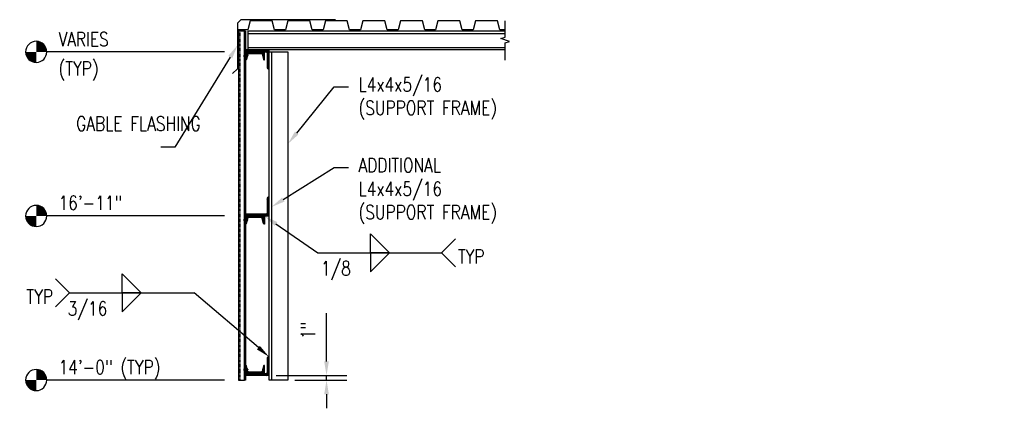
# Model space of a CAD drawing. Header units: inches. Extents: x 382 to 3028, y 70 to 495.
# Tile 3 of 41: x 624 to 834, y 412 to 495. Entities that reach past the tile are written whole.
import ezdxf
from ezdxf import colors
from ezdxf.entities.mleader import LeaderData, LeaderLine
from ezdxf.math import Vec2, Vec3

# ---------------------------------------------------------------- set-up
doc = ezdxf.new("R2010")
doc.units = ezdxf.units.IN
doc.header["$MEASUREMENT"] = 0
doc.linetypes.add('Hidden 3_32_', pattern=[0.140625, 0.09375, -0.046875])
for name, color, linetype in [('S-ANNO-DIMS', 1, 'Continuous'), ('S-ANNO-NOTE', 2, 'Continuous'), ('S-ANNO-SYMB', 2, 'Continuous'), ('S-DETL-HDLN', 90, 'Hidden 3_32_'), ('S-DETL-MEDM', 3, 'Continuous'), ('S-DETL-PATT', 8, 'Continuous'), ('S-DETL-THIN', 1, 'Continuous')]:
    doc.layers.add(name, color=color, linetype=linetype)
doc.styles.add('Annotative', font='romans.shx', dxfattribs={"width": 0.8, "height": 0.125})
doc.dimstyles.new('Annotative', dxfattribs={"dimscale": 0, "dimtxt": 0.125, "dimasz": 0.125, "dimexe": 0.18, "dimexo": 0.0625, "dimgap": 0.09, "dimtad": 1, "dimdec": 3, "dimzin": 3, "dimdsep": 46, "dimlunit": 4, "dimtxsty": 'Annotative', "dimcen": 0.09, "dimclrt": 2, "dimazin": 2, "dimtfac": 1, "dimtdec": 3, "dimtmove": 0, "dimatfit": 0, "dimfxl": 1, "dimtfill": 1, "dimfrac": 2, "dimtolj": 1, "dimtzin": 0, "dimarcsym": 0})
pattern_1 = [(45, (0, 0), (-0.176776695, 0.176776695), []), (45, (0, 0.125), (-0.176776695, 0.176776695), [])]

# ---------------------------------------------------------------- blocks, each defined once
blk = doc.blocks.new('HDR-Si_Weld-Symbol - Both-1969896-GABLE SECTION')
at = {"layer": 'S-ANNO-NOTE', "lineweight": -3}
for p, q in [((-0.4375, 0), (-0.5625, 0.125)), ((0.0313, 0.1691), (0.2004, 0)), ((0.0313, 0), (0.0313, 0.1691)), ((-0.4375, 0), (-0.5625, -0.125)), ((-0.4375, 0), (0.6709, 0)), ((0.2004, 0), (0.0313, 0)), ((0.0313, -0.1691), (0.2004, 0)), ((0.0313, 0), (0.0313, -0.1691)), ((0.2004, 0), (0.0313, 0))]:
    blk.add_line(p, q, dxfattribs=at)
blk = doc.blocks.new('HDR-Si_Weld-Symbol - Both-1969908-GABLE SECTION')
at = {"layer": 'S-ANNO-NOTE', "lineweight": -3}
for p, q in [((0.0313, 0.1691), (0.2004, 0)), ((0.0313, 0), (0.0313, 0.1691)), ((0.6609, 0), (0.7859, 0.125)), ((-0.4375, 0), (0.6709, 0)), ((0.2004, 0), (0.0313, 0)), ((0.0313, -0.1691), (0.2004, 0)), ((0.0313, 0), (0.0313, -0.1691)), ((0.2004, 0), (0.0313, 0)), ((0.6609, 0), (0.7859, -0.125))]:
    blk.add_line(p, q, dxfattribs=at)
blk = doc.blocks.new('Level Circle AEC')
at = {"layer": 'S-ANNO-SYMB', "lineweight": -3}
h = blk.add_hatch(color=256, dxfattribs=at)
edge = h.paths.add_edge_path()
edge.add_line((373.71, 0), (367.71, 0))
edge.add_arc((373.71, 0), 6, 90, 180, ccw=False)
edge.add_line((373.71, 6), (373.71, 0))
h = blk.add_hatch(color=256, dxfattribs=at)
edge = h.paths.add_edge_path()
edge.add_line((373.71, -6), (373.71, 0))
edge.add_line((373.71, 0), (379.71, 0))
edge.add_arc((373.71, 0), 6, 270, 360, ccw=False)
blk.add_circle((373.71, 0), 6, dxfattribs=at)
blk = doc.blocks.new('*D170')
at = {"layer": 'Defpoints', "color": 0, "transparency": 16777216}
for p in [(677.08, 418.83), (681.08, 417.84), (689.33, 418.83)]:
    blk.add_point(p, dxfattribs=at)
at = {"layer": 'S-ANNO-DIMS', "color": 0, "lineweight": -2, "transparency": 16777216}
for p, q in [((689.33, 421.83), (689.33, 432.12)), ((678.58, 418.83), (693.65, 418.83)), ((682.58, 417.84), (693.65, 417.84)), ((689.33, 417.84), (689.33, 418.83)), ((689.33, 414.84), (689.33, 411.84))]:
    blk.add_line(p, q, dxfattribs=at)
at = {"layer": 'S-ANNO-DIMS', "color": 0, "transparency": 16777216}
for points in [[(688.83, 421.83), (689.83, 421.83), (689.33, 418.83)], [(688.83, 414.84), (689.83, 414.84), (689.33, 417.84)]]:
    blk.add_solid(points, dxfattribs=at)
at = {"layer": 'S-ANNO-DIMS', "color": 2, "transparency": 16777216, "insert": (685.38, 428.48), "char_height": 3, "attachment_point": 5, "rotation": 90, "style": 'Annotative', "bg_fill": 3, "box_fill_scale": 1.25, "bg_fill_color": 256, "bg_fill_true_color": 13158600, "bg_fill_transparency": 0}
blk.add_mtext('\\A1;1"', dxfattribs=at)

msp = doc.modelspace()

# ---------------------------------------------------------------- hatches: boundary and pattern name
at = {"layer": 'S-DETL-PATT'}
h = msp.add_hatch(dxfattribs=at)
h.set_pattern_fill('STEEL', color=256, scale=2)
h.set_pattern_definition(pattern_1)
h.paths.add_polyline_path([(677.0827, 488.2885), (672.291, 488.2885, 1), (672.291, 487.8719), (676.4577, 487.8719, -0.41421356), (676.666, 487.6635), (676.666, 484.4969, 0.41421356), (676.8743, 484.2885), (677.0827, 484.2885)])
h = msp.add_hatch(dxfattribs=at)
h.set_pattern_fill('STEEL', color=256, scale=2)
h.set_pattern_definition(pattern_1)
h.paths.add_polyline_path([(676.0827, 487.8719), (672.0827, 487.8719), (672.0827, 487.0904), (672.0981, 487.106), (672.1302, 487.0739), (672.162, 487.106), (672.1927, 487.0753), (672.2231, 487.106), (672.2543, 487.0747), (672.4658, 487.0747), (672.5359, 487.3605, -0.34532722), (672.7787, 487.5509), (675.3866, 487.5509, -0.34532722), (675.6294, 487.3605), (675.9031, 486.2461, 0.34532722), (676.0244, 486.1509), (676.0827, 486.1509)])
h.paths.add_polyline_path([(672.4351, 486.9497), (672.2856, 486.9497), (672.2543, 486.9185), (672.2232, 486.9497), (672.1919, 486.9185), (672.1606, 486.9497), (672.1293, 486.9185), (672.0979, 486.9502), (672.0827, 486.935), (672.0827, 486.1509), (672.1409, 486.1509, 0.34532722), (672.2623, 486.2461)], flags=17)
h = msp.add_hatch(dxfattribs=at)
h.set_pattern_fill('STEEL', color=256, scale=2)
h.set_pattern_definition(pattern_1)
h.paths.add_polyline_path([(677.0827, 456.6635, 1), (676.666, 456.6635), (676.666, 453.4969, -0.41421356), (676.4577, 453.2885), (672.291, 453.2885, 1), (672.291, 452.8719), (677.0827, 452.8719)])
h = msp.add_hatch(dxfattribs=at)
h.set_pattern_fill('STEEL', color=256, scale=2)
h.set_pattern_definition(pattern_1)
h.paths.add_polyline_path([(676.0827, 452.8719), (672.0827, 452.8719), (672.0827, 452.0904), (672.0981, 452.106), (672.1302, 452.0739), (672.162, 452.106), (672.1927, 452.0753), (672.2231, 452.106), (672.2543, 452.0747), (672.4658, 452.0747), (672.5359, 452.3605, -0.34532722), (672.7787, 452.5509), (675.3866, 452.5509, -0.34532722), (675.6294, 452.3605), (675.9031, 451.2461, 0.34532722), (676.0244, 451.1509), (676.0827, 451.1509)])
h.paths.add_polyline_path([(672.4351, 451.9497), (672.2856, 451.9497), (672.2543, 451.9185), (672.2232, 451.9497), (672.1919, 451.9185), (672.1606, 451.9497), (672.1293, 451.9185), (672.0979, 451.9502), (672.0827, 451.935), (672.0827, 451.1509), (672.1409, 451.1509, 0.34532722), (672.2623, 451.2461)], flags=17)
h = msp.add_hatch(dxfattribs=at)
h.set_pattern_fill('STEEL', color=256, scale=2)
h.set_pattern_definition(pattern_1)
h.paths.add_polyline_path([(677.0827, 422.8302), (676.8743, 422.8302, 0.41421356), (676.666, 422.6219), (676.666, 419.4552, -0.41421356), (676.4577, 419.2469), (672.291, 419.2469, 0.41421356), (672.0827, 419.0385), (672.0827, 418.8302), (677.0827, 418.8302)])
h = msp.add_hatch(dxfattribs=at)
h.set_pattern_fill('STEEL', color=256, scale=2)
h.set_pattern_definition(pattern_1)
h.paths.add_polyline_path([(676.0827, 420.9679), (676.0244, 420.9679, 0.34532722), (675.9031, 420.8727), (675.6294, 419.7582, -0.34532722), (675.3866, 419.5679), (672.7787, 419.5679, -0.34532722), (672.5359, 419.7582), (672.4653, 420.0457), (672.2856, 420.0457), (672.2543, 420.0145), (672.2232, 420.0457), (672.1919, 420.0145), (672.1606, 420.0457), (672.1293, 420.0145), (672.0979, 420.0462), (672.0827, 420.031), (672.0827, 419.2469), (676.0827, 419.2469)])
h.paths.add_polyline_path([(672.2623, 420.8727, 0.34532722), (672.1409, 420.9679), (672.0827, 420.9679), (672.0827, 420.1864), (672.0981, 420.202), (672.1302, 420.1699), (672.162, 420.202), (672.1927, 420.1713), (672.2231, 420.202), (672.2543, 420.1707), (672.4347, 420.1707)])

# ---------------------------------------------------------------- linework, layer by layer
at = {"layer": 'S-ANNO-SYMB', "lineweight": -3}
for p, q in [((667.5827, 487.8719), (629.7077, 487.8719)), ((667.5827, 452.8719), (629.7077, 452.8719)), ((667.5827, 417.8719), (629.7077, 417.8719))]:
    msp.add_line(p, q, dxfattribs=at)
at = {"layer": 'S-DETL-HDLN', "lineweight": -3}
for p, q in [((670.8327, 492.2885), (670.8327, 417.8406)), ((671.7038, 487.1441), (671.7038, 486.8802)), ((671.7272, 487.1881), (671.821, 487.1881)), ((671.7272, 487.1002), (671.821, 487.1002)), ((671.7272, 486.9243), (671.821, 486.9243)), ((671.7272, 486.8363), (671.821, 486.8363)), ((671.821, 486.8108), (671.821, 487.2119)), ((671.8793, 487.0747), (671.8327, 487.1214)), ((671.8327, 486.9185), (671.8793, 486.9185)), ((671.9106, 486.9497), (671.8793, 487.0747)), ((671.8793, 486.9185), (671.9106, 486.9497)), ((671.9113, 487.106), (671.8802, 487.0747)), ((671.9425, 486.9185), (671.9031, 487.0977)), ((671.9425, 487.0747), (671.9113, 487.106)), ((671.9115, 486.9497), (671.9425, 486.9185)), ((671.9731, 487.106), (671.942, 487.0747)), ((671.9735, 486.9495), (671.9425, 487.0747)), ((671.9425, 486.9185), (671.9735, 486.9495)), ((672.0043, 486.9185), (671.9649, 487.0977)), ((672.0043, 487.0747), (671.9731, 487.106)), ((671.9735, 486.9495), (672.0043, 486.9185)), ((672.0356, 486.9497), (672.0043, 486.9185)), ((672.037, 487.106), (672.006, 487.0747)), ((672.006, 487.0747), (672.0351, 486.9497)), ((672.0351, 486.9497), (672.0662, 486.9185)), ((672.0683, 487.0747), (672.037, 487.106)), ((672.0662, 486.9185), (672.037, 487.106)), ((672.0662, 486.9185), (672.0974, 486.9497)), ((672.0981, 487.106), (672.067, 487.0747)), ((672.0983, 486.9497), (672.0683, 487.0747)), ((672.1293, 486.9185), (672.0981, 487.106)), ((672.1293, 487.0747), (672.0981, 487.106)), ((672.1293, 486.9185), (672.0983, 486.9497)), ((672.1606, 486.9497), (672.1293, 486.9185)), ((672.162, 487.106), (672.131, 487.0747)), ((672.131, 487.0747), (672.1606, 486.9497)), ((672.1606, 486.9497), (672.1919, 486.9185)), ((672.1933, 487.0747), (672.162, 487.106)), ((672.1919, 486.9185), (672.162, 487.106)), ((672.2232, 486.9497), (672.1919, 486.9185)), ((672.2231, 487.106), (672.192, 487.0747)), ((672.2232, 486.9497), (672.1933, 487.0747)), ((672.2543, 486.9185), (672.2231, 487.106)), ((672.2231, 487.106), (672.2543, 487.0747)), ((672.2543, 486.9185), (672.2232, 486.9497)), ((672.2543, 487.0747), (672.2856, 486.9497)), ((672.5324, 487.0747), (672.2543, 487.0747)), ((672.2856, 486.9497), (672.2543, 486.9185)), ((672.2856, 486.9497), (672.5324, 486.9497)), ((672.5828, 487.0122), (672.4725, 487.0411)), ((672.5828, 487.0121), (672.5324, 487.0747)), ((672.5324, 486.9497), (672.5828, 487.0121)), ((671.7038, 452.1441), (671.7038, 451.8802)), ((671.7272, 452.1881), (671.821, 452.1881)), ((671.7272, 452.1002), (671.821, 452.1002)), ((671.7272, 451.9243), (671.821, 451.9243)), ((671.7272, 451.8363), (671.821, 451.8363)), ((671.821, 451.8108), (671.821, 452.2119)), ((671.8793, 452.0747), (671.8327, 452.1214)), ((671.8327, 451.9185), (671.8793, 451.9185)), ((671.9106, 451.9497), (671.8793, 452.0747)), ((671.8793, 451.9185), (671.9106, 451.9497)), ((671.9113, 452.106), (671.8802, 452.0747)), ((671.9425, 451.9185), (671.9031, 452.0977)), ((671.9425, 452.0747), (671.9113, 452.106)), ((671.9115, 451.9497), (671.9425, 451.9185)), ((671.9731, 452.106), (671.942, 452.0747)), ((671.9735, 451.9495), (671.9425, 452.0747)), ((671.9425, 451.9185), (671.9735, 451.9495)), ((672.0043, 451.9185), (671.9649, 452.0977)), ((672.0043, 452.0747), (671.9731, 452.106)), ((671.9735, 451.9495), (672.0043, 451.9185)), ((672.0356, 451.9497), (672.0043, 451.9185)), ((672.037, 452.106), (672.006, 452.0747)), ((672.006, 452.0747), (672.0351, 451.9497)), ((672.0351, 451.9497), (672.0662, 451.9185)), ((672.0683, 452.0747), (672.037, 452.106)), ((672.0662, 451.9185), (672.037, 452.106)), ((672.0662, 451.9185), (672.0974, 451.9497)), ((672.0981, 452.106), (672.067, 452.0747)), ((672.0983, 451.9497), (672.0683, 452.0747)), ((672.1293, 451.9185), (672.0981, 452.106)), ((672.1293, 452.0747), (672.0981, 452.106)), ((672.1293, 451.9185), (672.0983, 451.9497)), ((672.1606, 451.9497), (672.1293, 451.9185)), ((672.162, 452.106), (672.131, 452.0747)), ((672.131, 452.0747), (672.1606, 451.9497)), ((672.1606, 451.9497), (672.1919, 451.9185)), ((672.1933, 452.0747), (672.162, 452.106)), ((672.1919, 451.9185), (672.162, 452.106)), ((672.2232, 451.9497), (672.1919, 451.9185)), ((672.2231, 452.106), (672.192, 452.0747)), ((672.2232, 451.9497), (672.1933, 452.0747)), ((672.2543, 451.9185), (672.2231, 452.106)), ((672.2231, 452.106), (672.2543, 452.0747)), ((672.2543, 451.9185), (672.2232, 451.9497)), ((672.2543, 452.0747), (672.2856, 451.9497)), ((672.5324, 452.0747), (672.2543, 452.0747)), ((672.2856, 451.9497), (672.2543, 451.9185)), ((672.2856, 451.9497), (672.5324, 451.9497)), ((672.5828, 452.0122), (672.4725, 452.0411)), ((672.5828, 452.0121), (672.5324, 452.0747)), ((672.5324, 451.9497), (672.5828, 452.0121)), ((671.7038, 420.2401), (671.7038, 419.9762)), ((671.7272, 420.2841), (671.821, 420.2841)), ((671.7272, 420.1962), (671.821, 420.1962)), ((671.7272, 420.0203), (671.821, 420.0203)), ((671.7272, 419.9323), (671.821, 419.9323)), ((671.821, 419.9068), (671.821, 420.3079)), ((671.8793, 420.1707), (671.8327, 420.2174)), ((671.8327, 420.0145), (671.8793, 420.0145)), ((671.9106, 420.0457), (671.8793, 420.1707)), ((671.8793, 420.0145), (671.9106, 420.0457)), ((671.9113, 420.202), (671.8802, 420.1707)), ((671.9425, 420.0145), (671.9031, 420.1937)), ((671.9425, 420.1707), (671.9113, 420.202)), ((671.9115, 420.0457), (671.9425, 420.0145)), ((671.9731, 420.202), (671.942, 420.1707)), ((671.9735, 420.0455), (671.9425, 420.1707)), ((671.9425, 420.0145), (671.9735, 420.0455)), ((672.0043, 420.0145), (671.9649, 420.1937)), ((672.0043, 420.1707), (671.9731, 420.202)), ((671.9735, 420.0455), (672.0043, 420.0145)), ((672.0356, 420.0457), (672.0043, 420.0145)), ((672.037, 420.202), (672.006, 420.1707)), ((672.006, 420.1707), (672.0351, 420.0457)), ((672.0351, 420.0457), (672.0662, 420.0145)), ((672.0683, 420.1707), (672.037, 420.202)), ((672.0662, 420.0145), (672.037, 420.202)), ((672.0662, 420.0145), (672.0974, 420.0457)), ((672.0981, 420.202), (672.067, 420.1707)), ((672.0983, 420.0457), (672.0683, 420.1707)), ((672.1293, 420.0145), (672.0981, 420.202)), ((672.1293, 420.1707), (672.0981, 420.202)), ((672.1293, 420.0145), (672.0983, 420.0457)), ((672.1606, 420.0457), (672.1293, 420.0145)), ((672.162, 420.202), (672.131, 420.1707)), ((672.131, 420.1707), (672.1606, 420.0457)), ((672.1606, 420.0457), (672.1919, 420.0145)), ((672.1933, 420.1707), (672.162, 420.202)), ((672.1919, 420.0145), (672.162, 420.202)), ((672.2232, 420.0457), (672.1919, 420.0145)), ((672.2231, 420.202), (672.192, 420.1707)), ((672.2232, 420.0457), (672.1933, 420.1707)), ((672.2543, 420.0145), (672.2231, 420.202)), ((672.2231, 420.202), (672.2543, 420.1707)), ((672.2543, 420.0145), (672.2232, 420.0457)), ((672.2543, 420.1707), (672.2856, 420.0457)), ((672.5324, 420.1707), (672.2543, 420.1707)), ((672.2856, 420.0457), (672.2543, 420.0145)), ((672.2856, 420.0457), (672.5324, 420.0457)), ((672.5828, 420.1082), (672.4725, 420.1371)), ((672.5828, 420.1081), (672.5324, 420.1707)), ((672.5324, 420.0457), (672.5828, 420.1081))]:
    msp.add_line(p, q, dxfattribs=at)
for centre, radius, start, end in [((671.7567, 487.1441), 0.053, 123.890061, 236.109936), ((671.8805, 487.0122), 0.1768, 150.158277, 209.841726), ((671.7567, 486.8803), 0.053, 123.890053, 236.109943), ((672.473, 486.9954), 0.0457, 90.64119, 269.35955), ((672.6133, 487.0883), 0.082, 189.549837, 248.127505), ((671.7567, 452.1441), 0.053, 123.890061, 236.109936), ((671.8805, 452.0122), 0.1768, 150.158277, 209.841726), ((671.7567, 451.8803), 0.053, 123.890053, 236.109943), ((672.473, 451.9954), 0.0457, 90.64119, 269.35955), ((672.6133, 452.0883), 0.082, 189.549837, 248.127505), ((671.7567, 420.2401), 0.053, 123.890061, 236.109936), ((671.8805, 420.1082), 0.1768, 150.158277, 209.841726), ((671.7567, 419.9763), 0.053, 123.890053, 236.109943), ((672.473, 420.0914), 0.0457, 90.64119, 269.35955), ((672.6133, 420.1843), 0.082, 189.549837, 248.127505)]:
    msp.add_arc(centre, radius, start, end, dxfattribs=at)
at = {"layer": 'S-DETL-MEDM', "lineweight": -3}
for p, q in [((671.0827, 494.7407), (670.3327, 493.9907)), ((670.3327, 493.9907), (670.3327, 484.2885)), ((691.2352, 494.7407), (671.0827, 494.7407)), ((673.0827, 494.4907), (672.5827, 492.5385)), ((677.7493, 494.4907), (673.0827, 494.4907)), ((678.2493, 492.5385), (677.7493, 494.4907)), ((681.0827, 494.4907), (680.5827, 492.5385)), ((685.7493, 494.4907), (681.0827, 494.4907)), ((686.2493, 492.5385), (685.7493, 494.4907)), ((689.0827, 494.4907), (688.5827, 492.5385)), ((693.7493, 494.4907), (689.0827, 494.4907)), ((694.2493, 492.5385), (693.7493, 494.4907)), ((697.0827, 494.4907), (696.5827, 492.5385)), ((701.7493, 494.4907), (697.0827, 494.4907)), ((702.2493, 492.5385), (701.7493, 494.4907)), ((705.0827, 494.4907), (704.5827, 492.5385)), ((709.7493, 494.4907), (705.0827, 494.4907)), ((710.2493, 492.5385), (709.7493, 494.4907)), ((713.0827, 494.4907), (712.5827, 492.5385)), ((717.7493, 494.4907), (713.0827, 494.4907)), ((718.2493, 492.5385), (717.7493, 494.4907)), ((721.0827, 494.4907), (720.5827, 492.5385)), ((725.7493, 494.4907), (721.0827, 494.4907)), ((726.2493, 492.5385), (725.7493, 494.4907)), ((672.5827, 492.5385), (670.5827, 492.5385)), ((672.0827, 492.2885), (670.5827, 492.2885)), ((670.5827, 492.2885), (670.5827, 417.8406)), ((671.8327, 417.8406), (671.8327, 492.2885)), ((672.0827, 492.2885), (672.0827, 417.8719)), ((727.416, 492.2885), (672.5827, 492.2885)), ((672.5827, 492.2885), (672.5827, 488.2885)), ((672.5827, 491.7885), (727.416, 491.7885)), ((680.5827, 492.5385), (678.2493, 492.5385)), ((688.5827, 492.5385), (686.2493, 492.5385)), ((696.5827, 492.5385), (694.2493, 492.5385)), ((704.5827, 492.5385), (702.2493, 492.5385)), ((712.5827, 492.5385), (710.2493, 492.5385)), ((720.5827, 492.5385), (718.2493, 492.5385)), ((727.416, 492.5385), (726.2493, 492.5385)), ((727.416, 488.2885), (672.0827, 488.2885)), ((672.0827, 487.8719), (676.4577, 487.8719)), ((672.5359, 487.3605), (672.2623, 486.2461)), ((672.5827, 488.7885), (727.416, 488.7885)), ((672.7787, 487.5509), (675.3866, 487.5509)), ((675.6294, 487.3605), (675.9031, 486.2461)), ((676.0827, 486.1509), (676.0827, 487.8719)), ((676.666, 487.6635), (676.666, 484.4969)), ((677.0827, 417.8406), (677.0827, 488.2885)), ((677.0827, 487.8719), (681.0827, 487.8719)), ((677.5827, 487.8719), (677.5827, 417.8406)), ((681.0827, 487.8719), (681.0827, 417.8406)), ((672.0827, 486.1509), (672.1409, 486.1509)), ((676.0244, 486.1509), (676.0827, 486.1509)), ((670.3327, 484.2885), (669.272, 483.2279)), ((676.8743, 484.2885), (677.0827, 484.2885)), ((676.666, 456.6635), (676.666, 453.4969)), ((676.8743, 456.8719), (677.0827, 456.8719)), ((676.4577, 453.2885), (672.291, 453.2885)), ((677.0827, 452.8719), (672.0827, 452.8719)), ((672.2623, 451.2461), (672.5359, 452.3605)), ((675.3866, 452.5509), (672.7787, 452.5509)), ((675.9031, 451.2461), (675.6294, 452.3605)), ((676.0827, 452.8719), (676.0827, 451.1509)), ((672.0827, 451.1509), (672.1409, 451.1509)), ((676.0827, 451.1509), (676.0244, 451.1509)), ((676.666, 422.6219), (676.666, 419.4552)), ((676.8743, 422.8302), (677.0827, 422.8302)), ((672.1409, 420.9679), (672.0827, 420.9679)), ((672.5359, 419.7582), (672.2623, 420.8727)), ((675.9031, 420.8727), (675.6294, 419.7582)), ((676.0827, 420.9679), (676.0244, 420.9679)), ((676.0827, 419.2469), (676.0827, 420.9679)), ((670.5827, 417.8406), (671.8327, 417.8406)), ((672.0827, 417.8719), (671.8327, 417.8719)), ((672.0827, 419.2469), (676.4577, 419.2469)), ((677.0827, 418.8302), (672.0827, 418.8302)), ((675.3866, 419.5679), (672.7787, 419.5679)), ((681.0827, 417.8406), (677.0827, 417.8406))]:
    msp.add_line(p, q, dxfattribs=at)
at = {"layer": 'S-DETL-MEDM'}
msp.add_lwpolyline([(727.416, 486.0864), (727.416, 489.7885), (728.3535, 490.101), (726.4785, 490.726), (727.416, 491.0385), (727.416, 494.4907)], dxfattribs=at)
at = {"layer": 'S-DETL-MEDM', "lineweight": -3}
for centre, radius, start, end in [((672.291, 488.0802), 0.2083, 90.000001, 270.000001), ((672.7787, 487.3009), 0.25, 90, 166.204747), ((675.3866, 487.3009), 0.25, 13.795253, 90), ((676.4577, 487.6635), 0.2083, 0, 90), ((672.1409, 486.2759), 0.125, 270, 346.204747), ((676.0244, 486.2759), 0.125, 193.795253, 270), ((676.8743, 484.4969), 0.2083, 180, 270), ((676.8743, 456.6635), 0.2083, 360, 180), ((672.291, 453.0802), 0.2083, 90, 270), ((676.4577, 453.4969), 0.2083, 270, 360), ((672.1409, 451.2759), 0.125, 270, 346.204747), ((672.7787, 452.3009), 0.25, 90, 166.204747), ((675.3866, 452.3009), 0.25, 13.795253, 90), ((676.0244, 451.2759), 0.125, 193.795253, 270), ((676.8743, 422.6219), 0.2083, 90, 180), ((672.1409, 420.8429), 0.125, 13.795253, 90), ((672.7787, 419.8179), 0.25, 193.795253, 270), ((675.3866, 419.8179), 0.25, 270, 346.204747), ((676.0244, 420.8429), 0.125, 90, 166.204747), ((672.291, 419.0385), 0.2083, 90, 180), ((676.4577, 419.4552), 0.2083, 270, 0)]:
    msp.add_arc(centre, radius, start, end, dxfattribs=at)
at = {"layer": 'S-DETL-THIN', "lineweight": -3}
for p, q in [((677.0827, 488.2885), (672.291, 488.2885)), ((672.291, 452.8719), (677.0827, 452.8719))]:
    msp.add_line(p, q, dxfattribs=at)

# ---------------------------------------------------------------- block references
at = {"layer": 'S-ANNO-NOTE', "lineweight": -3, "xscale": 24, "yscale": 24, "zscale": 24}
for name, p in [('HDR-Si_Weld-Symbol - Both-1969908-GABLE SECTION', (697.9708, 445.0258)), ('HDR-Si_Weld-Symbol - Both-1969896-GABLE SECTION', (645.0461, 436.4738))]:
    msp.add_blockref(name, p, dxfattribs=at)
at = {"layer": 'S-ANNO-SYMB', "lineweight": -3, "xscale": -0.375, "yscale": 0.375, "zscale": 0.375}
for p in [(767.5978, 487.8719), (767.5978, 452.8719), (767.5978, 417.8719)]:
    msp.add_blockref('Level Circle AEC', p, dxfattribs=at)

# ---------------------------------------------------------------- texts
at = {"layer": 'S-ANNO-NOTE', "lineweight": -3, "char_height": 3, "line_spacing_factor": 0.981704, "style": 'Annotative'}
for s, insert, width, attachment_point in [('\\pxt3.2,6.4,9.6,12.8,16,19.2,22.4,25.6,28.8,32,35.2,38.4,41.6,44.8,48,51.2,54.4,57.6,60.8,64,67.2,70.4,73.6,76.8,80,83.2,86.4,89.6,92.8,96,99.2,102.4;{VARIES}', (632.2188, 492.0932), 12.548031, 1), ('\\pxt3.2,6.4,9.6,12.8,16,19.2,22.4,25.6,28.8,32,35.2,38.4,41.6,44.8,48,51.2,54.4,57.6,60.8,64,67.2,70.4,73.6,76.8,80,83.2,86.4,89.6,92.8,96,99.2,102.4;{(TYP)}', (632.2188, 485.799), 10.053543, 1), ('\\pxt3.2,6.4,9.6,12.8,16,19.2,22.4,25.6,28.8,32,35.2,38.4,41.6,44.8,48,51.2,54.4,57.6,60.8,64,67.2,70.4,73.6,76.8,80,83.2,86.4,89.6,92.8,96,99.2,102.4;16\'-11"', (632.2188, 457.1979), 15.700157, 1), ('\\pxt3.2,6.4,9.6,12.8,16,19.2,22.4,25.6,28.8,32,35.2,38.4,41.6,44.8,48,51.2,54.4,57.6,60.8,64,67.2,70.4,73.6,76.8,80,83.2,86.4,89.6,92.8,96,99.2,102.4;{TYP}', (717.3337, 444.2106), 6.651969, 4), ('\\pxqc,t3.2,6.4,9.6,12.8,16,19.2,22.4,25.6,28.8,32,35.2,38.4,41.6,44.8,48,51.2,54.4,57.6,60.8,64,67.2,70.4,73.6,76.8,80,83.2,86.4,89.6,92.8,96,99.2,102.4;{1/8}', (691.3152, 443.2046), 7.498583, 2), ('\\pxqr,t3.2,6.4,9.6,12.8,16,19.2,22.4,25.6,28.8,32,35.2,38.4,41.6,44.8,48,51.2,54.4,57.6,60.8,64,67.2,70.4,73.6,76.8,80,83.2,86.4,89.6,92.8,96,99.2,102.4;{TYP}', (631.0259, 435.6586), 6.599055, 6), ('\\pxqc,t3.2,6.4,9.6,12.8,16,19.2,22.4,25.6,28.8,32,35.2,38.4,41.6,44.8,48,51.2,54.4,57.6,60.8,64,67.2,70.4,73.6,76.8,80,83.2,86.4,89.6,92.8,96,99.2,102.4;{3/16}', (638.3867, 434.6526), 9.902362, 2), ('\\pxt3.2,6.4,9.6,12.8,16,19.2,22.4,25.6,28.8,32,35.2,38.4,41.6,44.8,48,51.2,54.4,57.6,60.8,64,67.2,70.4,73.6,76.8,80,83.2,86.4,89.6,92.8,96,99.2,102.4;14\'-0" (TYP)', (632.2188, 422.0932), 26.164639, 1)]:
    msp.add_mtext(s, dxfattribs=dict(at, insert=insert, width=width, attachment_point=attachment_point))

# ---------------------------------------------------------------- leaders
at = {"layer": 'S-ANNO-NOTE', "lineweight": -3}
ml = msp.add_multileader_mtext('Standard', dxfattribs=at)
ml.set_content('GABLE FLASHING', color=256, style='Annotative')
ml.set_leader_properties(color=1, linetype='ByLayer', lineweight=-1)
ml.build(insert=Vec2(0, 0))
ml.multileader.update_dxf_attribs({"text_right_attachment_type": 3, "dogleg_length": 0.125, "arrow_head_size": 3, "scale": 24})
ctx = ml.context
ctx.base_point, ctx.scale, ctx.char_height, ctx.arrow_head_size, ctx.landing_gap_size, ctx.plane_origin = Vec3(633.8171, 472.5652), 24, 3, 3, 2.16, Vec3(670.3892, 489.3194)
ctx.right_attachment = 3
notes = []
notes.append((ctx, [(0, (1, 1, 0), (657.0228, 467.5652), (-1, 0), 3, [(0, [(670.3892, 489.3194)], 0, [])])]))
ctx.mtext.insert, ctx.mtext.width, ctx.mtext.flow_direction = Vec3(635.9771, 474.0652), 16.440018, 5
ml = msp.add_multileader_mtext('Standard', dxfattribs=at)
ml.set_content('\\A1;L4x4x5/16\\P(SUPPORT FRAME)', color=256, style='Annotative')
ml.set_leader_properties(color=1, linetype='ByLayer', lineweight=-1)
ml.build(insert=Vec2(0, 0))
ml.multileader.update_dxf_attribs({"text_right_attachment_type": 3, "dogleg_length": 0.125, "arrow_head_size": 3, "scale": 24})
ctx = ml.context
ctx.base_point, ctx.scale, ctx.char_height, ctx.arrow_head_size, ctx.landing_gap_size, ctx.plane_origin = Vec3(693.9804, 480.4269), 24, 3, 3, 2.16, Vec3(681.568, 468.2368)
ctx.right_attachment = 3
notes.append((ctx, [(0, (1, 1, 0), (690.9804, 480.4269), (1, 0), 3, [(0, [(681.0827, 468.2368)], 0, [])])]))
ctx.mtext.insert, ctx.mtext.flow_direction = Vec3(696.1404, 482.4269), 5
ml = msp.add_multileader_mtext('Standard', dxfattribs=at)
ml.set_content('\\A1;ADDITIONAL\\PL4x4x5/16\\P(SUPPORT FRAME)', color=256, style='Annotative')
ml.set_leader_properties(color=1, linetype='ByLayer', lineweight=-1)
ml.build(insert=Vec2(0, 0))
ml.multileader.update_dxf_attribs({"text_right_attachment_type": 3, "dogleg_length": 0.125, "arrow_head_size": 3, "scale": 24})
ctx = ml.context
ctx.base_point, ctx.scale, ctx.char_height, ctx.arrow_head_size, ctx.landing_gap_size, ctx.plane_origin = Vec3(693.9804, 463.1877), 24, 3, 3, 2.16, Vec3(681.568, 461.0196)
ctx.right_attachment = 3
notes.append((ctx, [(0, (1, 1, 0), (690.9804, 463.1877), (1, 0), 3, [(0, [(677.5827, 454.7772)], 0, [])])]))
ctx.mtext.insert, ctx.mtext.flow_direction = Vec3(696.1404, 465.1877), 5
ml = msp.add_multileader_mtext('Standard', dxfattribs=at)
ml.set_content('', color=256, style='Annotative')
ml.set_leader_properties(color=256, linetype='ByLayer', lineweight=-1)
ml.build(insert=Vec2(0, 0))
ml.multileader.update_dxf_attribs({"has_dogleg": 0, "text_right_attachment_type": 3, "dogleg_length": 0.125, "arrow_head_size": 3, "scale": 24})
ctx = ml.context
ctx.base_point, ctx.scale, ctx.char_height, ctx.arrow_head_size, ctx.landing_gap_size, ctx.plane_origin = Vec3(687.4708, 445.0258), 24, 3, 3, 2.16, Vec3(676.0827, 452.8719)
ctx.right_attachment = 3
notes.append((ctx, [(0, (1, 1, 0), (684.4708, 445.0258), (1, 0), 3, [(0, [(676.0827, 452.8719)], 0, [])])]))
ctx.mtext.insert, ctx.mtext.flow_direction = Vec3(689.6308, 446.5258), 5
ml = msp.add_multileader_mtext('Standard', dxfattribs=at)
ml.set_content('', color=256, style='Annotative')
ml.set_leader_properties(color=256, linetype='ByLayer', lineweight=-1)
ml.build(insert=Vec2(0, 0))
ml.multileader.update_dxf_attribs({"has_dogleg": 0, "text_right_attachment_type": 3, "dogleg_length": 0.125, "arrow_head_size": 3, "scale": 24})
ctx = ml.context
ctx.base_point, ctx.scale, ctx.char_height, ctx.arrow_head_size, ctx.landing_gap_size, ctx.plane_origin = Vec3(656.8282, 436.4738), 24, 3, 3, 2.16, Vec3(664.4332, 438.0584)
ctx.right_attachment, ctx.text_align_type = 3, 2
notes.append((ctx, [(1, (1, 1, 0), (664.1482, 436.4738), (-1, 0), 3, [(0, [(677.0827, 422.8302)], 0, [])])]))
ctx.mtext.insert, ctx.mtext.alignment, ctx.mtext.flow_direction = Vec3(658.9882, 437.9738), 3, 5
for ctx, leaders in notes:
    for number, flags, end, landing, length, lines in leaders:
        leader = LeaderData()
        leader.index, (leader.has_last_leader_line, leader.has_dogleg_vector, leader.attachment_direction) = number, flags
        leader.last_leader_point, leader.dogleg_vector, leader.dogleg_length = Vec3(end), Vec3(landing), length
        for number, points, colour, breaks in lines:
            line = LeaderLine()
            line.index, line.vertices, line.color, line.breaks = number, Vec3.list(points), colors.encode_raw_color(colour), breaks
            leader.lines.append(line)
        ctx.leaders.append(leader)

# ---------------------------------------------------------------- next in the draw order: dimensions: what is measured, and where the dimension line sits
at = {"layer": 'S-ANNO-DIMS'}
dim = msp.add_linear_dim(base=(689.3274, 418.8302), p1=(681.0827, 417.8406), p2=(677.0827, 418.8302), angle=90, dimstyle='Annotative', override={"dimpost": '\\X'}, dxfattribs=at)
dim.commit()
dim.dimension.update_dxf_attribs({"geometry": '*D170', "text_midpoint": (685.3817, 428.4759)})

doc.saveas('drawing.dxf')
